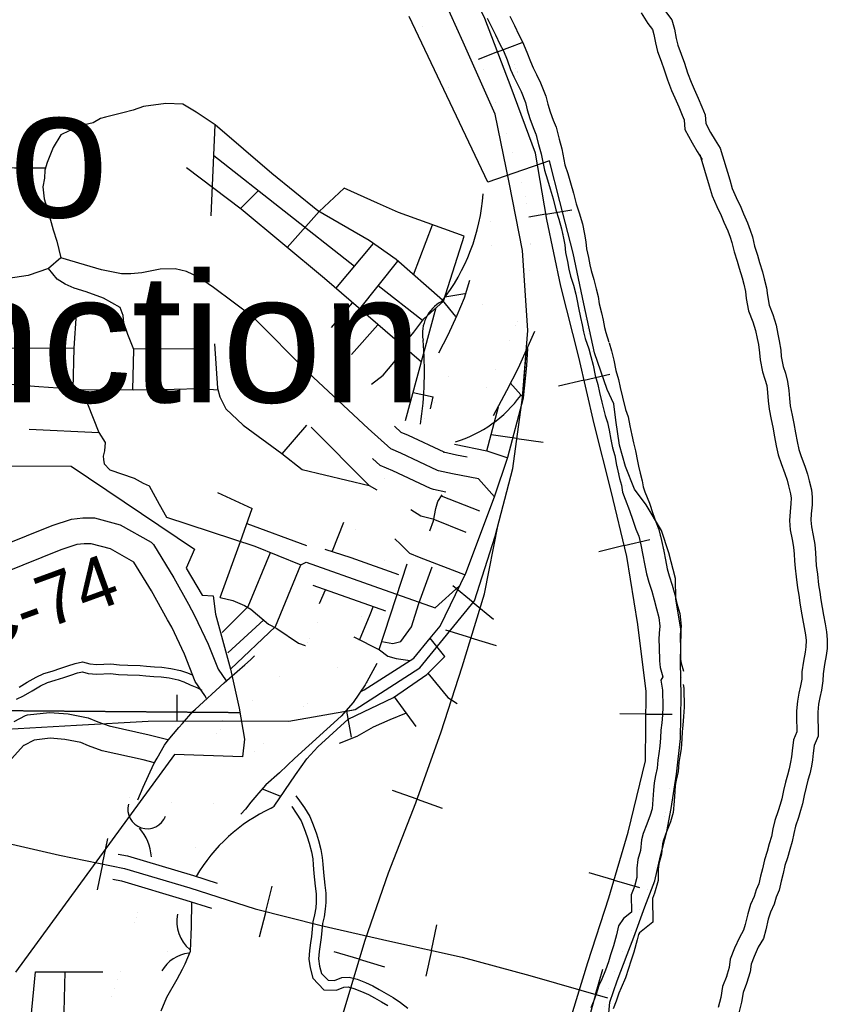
# Model space of a CAD drawing. Header units: feet. Extents: x -155 to 2562643, y -56 to 364810.
# Tile 58 of 121: x 2524324 to 2530591, y 240319 to 247955. Entities that reach past the tile are written whole.
import ezdxf
from ezdxf.enums import TextEntityAlignment as Align

# ---------------------------------------------------------------- set-up
doc = ezdxf.new("R2010")
doc.units = ezdxf.units.FT
doc.header["$MEASUREMENT"] = 0
doc.linetypes.add('HIDDEN2', pattern=[0.1875, 0.125, -0.0625])
doc.linetypes.add('water', pattern=[0])
for name, color, linetype in [('COUNTY-RD', 7, 'Continuous'), ('CR-TEXT', 7, 'Continuous'), ('INCORPORATED', 3, 'Continuous'), ('MTEXT', 2, 'Continuous'), ('RAILROAD', 6, 'Continuous'), ('RAMPS', 7, 'Continuous'), ('SECTION', 8, 'HIDDEN2'), ('STATE-RT', 2, 'Continuous'), ('STREET-RURAL', 14, 'Continuous'), ('STREET-URBAN', 15, 'Continuous'), ('TWP-RD', 6, 'Continuous'), ('WATERWAY', 14, 'water')]:
    doc.layers.add(name, color=color, linetype=linetype)
doc.styles.add('ARIAL', font='arial.ttf')

msp = doc.modelspace()

# ---------------------------------------------------------------- linework, layer by layer
at = {"layer": 'COUNTY-RD'}
for points in [[(2523789.93, 243717.88), (2524574.76, 244031.4), (2524724.71, 244081.39), (2524814.69, 244091.04), (2524905.03, 244090.87), (2525103.21, 244038.69), (2525342.83, 243903.38), (2525361.24, 243885.57), (2525519.28, 243626.25), (2525633.36, 243421.1), (2525681.06, 243335.33), (2525787.49, 243113.44), (2525863.71, 242918.55), (2525927.16, 242827.47)], [(2525774.46, 242689.81), (2525761.54, 242715.32), (2525686.07, 242823.66), (2525603.95, 243033.65), (2525503.34, 243243.39), (2525470.87, 243301.78), (2525346.42, 243525.57), (2525210.67, 243748.33), (2525027.33, 243851.85), (2524878.96, 243890.92), (2524825.2, 243891.02), (2524767.49, 243884.83), (2524643.55, 243843.51), (2523902.6, 243547.52), (2523898.42, 243541.19), (2523885, 243508), (2523863.02, 243435.9), (2523810.62, 243301.24), (2523701.68, 243097.37), (2523585.73, 242933.25), (2523433.84, 242773.11), (2523292.55, 242645.67), (2523170.98, 242554.54)]]:
    msp.add_lwpolyline(points, dxfattribs=at)
at = {"layer": 'INCORPORATED'}
for points in [[(2528884.41, 240132.83), (2528902.4, 240335.41), (2528958.8, 240502.32), (2529036.85, 240705.52), (2529089.56, 240840.32), (2529175.31, 241075.66), (2529253.38, 241276.85), (2529297.5, 241469.69), (2529345.67, 241658.55), (2529377.91, 241837.24), (2529419.29, 242104.19), (2529450.55, 242381.06), (2529457.24, 242711.78), (2529450.6, 242974.24), (2529450.6, 242974.24), (2529456.18, 243216.78), (2529415.68, 243460.86), (2529412.07, 243621.14), (2529360.01, 243821.01), (2529304.2, 243994.79), (2529184.08, 244191.96), (2529094.76, 244313.3), (2529024.9, 244490.94), (2528977.18, 244656.79), (2528949.22, 244848.89), (2528933.92, 244976.99), (2528882.76, 245086.68), (2528783.78, 245372.25), (2528701.87, 245752.17), (2528617.85, 246144.1), (2528515.7, 246545.86), (2528434.46, 246859.67), (2527957.55, 246694.49), (2527957.55, 246694.49), (2527345.95, 247978.84)], [(2523710.48, 244498.03), (2524723.57, 244493.51), (2524723.57, 244493.51), (2525680.41, 243848.8), (2525616.59, 243701.52), (2525739.94, 243490.96), (2525826.07, 243488.27), (2525844.29, 243344.25), (2525958.96, 242918.96), (2526026.79, 242615.24), (2526067.33, 242375.64), (2526051.44, 242237.11), (2525526.24, 242257.26), (2524291.18, 240568.72)]]:
    msp.add_lwpolyline(points, dxfattribs=at)
at = {"layer": 'RAILROAD'}
for p, q in [((2528031.97, 247705.79), (2528223.26, 247779.49)), ((2528031.97, 247705.79), (2527881.15, 247647.69)), ((2528407.44, 246446.06), (2528275.58, 246423.52)), ((2528407.44, 246446.06), (2528609.51, 246480.61)), ((2528703.36, 245159.9), (2528903.05, 245206.28)), ((2528703.36, 245159.9), (2528505.72, 245114)), ((2528182.24, 244707.36), (2527981.26, 244735.2)), ((2528182.24, 244707.36), (2528385.3, 244679.24)), ((2529013.98, 243877), (2529213.29, 243924.99)), ((2529013.98, 243877), (2528816.72, 243829.5)), ((2527842.21, 243435.81), (2527684.82, 243563.86)), ((2527842.21, 243435.81), (2528001.23, 243306.43)), ((2527825.41, 243161.08), (2527631.45, 243220.63)), ((2527825.41, 243161.08), (2528021.38, 243100.91)), ((2525546.77, 242516), (2525545.37, 242718.9)), ((2526859.96, 242592.72), (2526895.23, 242390.77)), ((2529183.07, 242570.3), (2528980.18, 242571.82)), ((2529183.07, 242570.3), (2529388.06, 242568.78)), ((2527407.8, 241909.1), (2527216.64, 241977.13)), ((2527407.8, 241909.1), (2527600.93, 241840.36)), ((2524966.7, 241407.22), (2525007, 241606.07)), ((2524966.7, 241407.22), (2524925.99, 241206.3)), ((2528936.42, 241282.13), (2528741.59, 241338.81)), ((2526233.52, 241039.31), (2526283.52, 241235.95)), ((2528936.42, 241282.13), (2529133.25, 241224.86)), ((2526233.52, 241039.31), (2526183.01, 240840.63)), ((2527518.45, 240737.61), (2527561.55, 240935.88)), ((2526959.25, 240668.15), (2526764.81, 240726.13)), ((2527518.45, 240737.61), (2527474.91, 240537.29)), ((2526959.25, 240668.15), (2527155.7, 240609.57)), ((2528793.11, 240396.06), (2528849.29, 240591.03)), ((2528793.11, 240396.06), (2528736.34, 240199.08))]:
    msp.add_line(p, q, dxfattribs=at)
for points in [[(2529180.37, 242207.94), (2529184.37, 242744.79), (2529120.36, 243263.62), (2529034.34, 243792.46), (2528912.31, 244299.26), (2528782.28, 244820.09), (2528662.25, 245336.91), (2528524.22, 245889.78), (2528414.19, 246406.6), (2528326.17, 246921.42), (2528138.13, 247430.23), (2527932.08, 247965.07), (2527674.02, 248507.94), (2527365.94, 249026.76), (2527063.87, 249545.58), (2526729.79, 250080.43), (2526487.73, 250603.26), (2526255.68, 251108.06), (2526095.64, 251640.91), (2525961.61, 252203.8), (2525905.6, 252740.65), (2525859.59, 253317.57), (2525849.58, 253836.39)], [(2524221.2, 242452.33), (2524765.33, 242484.38), (2525319.46, 242514.43), (2525897.6, 242518.43), (2526411.72, 242514.43), (2526927.84, 242604.57), (2527429.96, 242929.09), (2527852.06, 243447.91), (2528012.1, 243948.7), (2528150.13, 244475.54), (2528226.15, 245024.41), (2528268.16, 245545.24), (2528226.15, 246164.22), (2528122.12, 246693.06), (2528014.1, 247221.9), (2527766.04, 247780.78), (2527469.97, 248433.82)], [(2528578.23, 240136.66), (2528732.27, 240643.46), (2528896.3, 241144.25), (2529044.34, 241653.06), (2529180.37, 242207.94), (2529184.37, 242744.79), (2529120.36, 243263.62), (2529034.34, 243792.46), (2528912.31, 244299.26), (2528782.28, 244820.09), (2528662.25, 245336.91), (2528524.22, 245889.78), (2528414.19, 246406.6), (2528326.17, 246921.42), (2528138.13, 247430.23), (2527932.08, 247965.07)], [(2526860.46, 242592.8), (2526927.84, 242604.57), (2527429.96, 242929.09), (2527852.06, 243447.91), (2528012.1, 243948.7), (2528150.13, 244475.54), (2528226.15, 245024.41), (2528255.7, 245390.8)], [(2524549.28, 233464.07), (2524625.29, 234014.94), (2524671.31, 234519.74), (2524843.35, 235054.59), (2525015.39, 235597.45), (2525173.42, 236114.27), (2525303.45, 236617.07), (2525453.49, 237147.91), (2525515.51, 237650.71), (2525495.5, 238187.56), (2525617.53, 238698.37), (2525935.6, 239199.17), (2526329.7, 239715.99), (2526831.82, 240240.82), (2527003.86, 240817.74), (2527185.9, 241338.56), (2527397.95, 241881.42), (2527594, 242432.3), (2527756.03, 242935.09), (2527930.08, 243501.99), (2528035.94, 244039.7)], [(2524757.86, 234788.81), (2524843.35, 235054.59), (2525015.39, 235597.45), (2525173.42, 236114.27), (2525303.45, 236617.07), (2525453.49, 237147.91), (2525515.51, 237650.71), (2525495.5, 238187.56), (2525617.53, 238698.37), (2525935.6, 239199.17), (2526329.7, 239715.99), (2526831.82, 240240.82), (2527003.86, 240817.74), (2527185.9, 241338.56), (2527397.95, 241881.42), (2527594, 242432.3), (2527756.03, 242935.09), (2527930.08, 243501.99), (2528035.94, 244039.7)], [(2516369.53, 242017.28), (2516847.82, 241954.94), (2517388.87, 242043.07), (2517913.94, 242293.41), (2518419.04, 242639.89), (2518934.13, 243008.4), (2519467.19, 243160.61), (2520128.02, 243090.52), (2520671.06, 242920.28), (2521180.16, 242653.91), (2521799.06, 242345.48), (2522356.08, 242201.29), (2522862.04, 242188.83), (2523183.99, 242187.91), (2523685.07, 242306.1), (2524221.2, 242452.33), (2524765.33, 242484.38), (2525319.46, 242514.43), (2525596.17, 242516.34)], [(2520772.88, 242461.65), (2521279.98, 242283.4), (2521821.02, 242155.22), (2522340.11, 242065.1), (2522850.74, 241907.86), (2522850.74, 241907.86), (2523077.62, 241869.4), (2523591.05, 241771.25), (2524091.17, 241598.98), (2524633.3, 241474.78), (2525137.42, 241372.62), (2525643.54, 241222.38), (2526151.66, 241060.12), (2526663.78, 240929.91), (2527195.9, 240807.72), (2527758.04, 240685.53), (2528282.16, 240543.3), (2528884.65, 240369.68)], [(2520772.88, 242461.65), (2521279.98, 242283.4), (2521821.02, 242155.22), (2522340.11, 242065.1), (2522850.74, 241907.86), (2523077.62, 241869.4), (2523591.05, 241771.25), (2524091.17, 241598.98), (2524633.3, 241474.78), (2525137.42, 241372.62), (2525643.54, 241222.38), (2526151.66, 241060.12), (2526663.78, 240929.91), (2527195.9, 240807.72), (2527758.04, 240685.53), (2528282.16, 240543.3), (2528884.65, 240369.68)], [(2524832.7, 230945.83), (2524845.35, 231272.59), (2524857.35, 231773.39), (2524929.37, 232274.18), (2525027.39, 232799.01), (2525157.42, 233311.83), (2525389.48, 233870.71), (2525595.52, 234395.55), (2525827.58, 234916.37), (2526051.63, 235447.22), (2526299.69, 235968.04), (2526569.75, 236486.86), (2526843.82, 236989.66), (2527137.89, 237504.48), (2527451.96, 238015.29), (2527730.03, 238534.11), (2528008.09, 239058.95), (2528328.17, 239631.85), (2528578.23, 240136.66), (2528732.27, 240643.46), (2528896.3, 241144.25), (2529044.34, 241653.06), (2529180.37, 242207.94)], [(2525087.48, 241484.78), (2525161.63, 241469.75), (2525672.98, 241317.95), (2525855.21, 241259.76)], [(2525047.49, 241288.81), (2525113.21, 241275.49), (2525614.1, 241126.81), (2525811.4, 241063.8)]]:
    msp.add_lwpolyline(points, dxfattribs=at)
at = {"layer": 'RAILROAD', "const_width": 0.08}
for points in [[(2527469.97, 248433.82), (2527766.04, 247780.78), (2528014.1, 247221.9), (2528122.12, 246693.06), (2528226.15, 246164.22), (2528268.16, 245545.24), (2528226.15, 245024.41), (2528150.13, 244475.54), (2528012.1, 243948.7), (2527852.06, 243447.91), (2527429.96, 242929.09), (2526927.84, 242604.57), (2526411.72, 242514.43), (2525897.6, 242518.43), (2525319.46, 242514.43), (2524765.33, 242484.38), (2524221.2, 242452.33), (2523685.07, 242306.1), (2523183.99, 242187.91), (2522858.97, 242137.83)], [(2527932.08, 247965.07), (2528138.13, 247430.23), (2528326.17, 246921.42), (2528414.19, 246406.6), (2528524.22, 245889.78), (2528662.25, 245336.91), (2528782.28, 244820.09), (2528912.31, 244299.26), (2529034.34, 243792.46), (2529120.36, 243263.62), (2529184.37, 242744.79), (2529180.37, 242207.94), (2529044.34, 241653.06), (2528896.3, 241144.25), (2528732.27, 240643.46), (2528578.23, 240136.66)], [(2528035.94, 244039.7), (2527930.08, 243501.99), (2527756.03, 242935.09), (2527594, 242432.3), (2527397.95, 241881.42), (2527185.9, 241338.56), (2527003.86, 240817.74), (2526831.82, 240240.82), (2526329.7, 239715.99), (2525935.6, 239199.17), (2525617.53, 238698.37), (2525495.5, 238187.56), (2525515.51, 237650.71), (2525453.49, 237147.91), (2525303.45, 236617.07), (2525173.42, 236114.27), (2525015.39, 235597.45), (2524843.35, 235054.59), (2524671.31, 234519.74), (2524625.29, 234014.94), (2524549.28, 233464.07)], [(2528884.65, 240369.68), (2528282.16, 240543.3), (2527758.04, 240685.53), (2527195.9, 240807.72), (2526663.78, 240929.91), (2526151.66, 241060.12), (2525643.54, 241222.38), (2525137.42, 241372.62), (2524633.3, 241474.78), (2524091.17, 241598.98), (2523591.05, 241771.25), (2523077.62, 241869.4), (2522864.88, 241905.46)]]:
    msp.add_lwpolyline(points, dxfattribs=at)
at = {"layer": 'RAMPS', "const_width": 0.01}
msp.add_lwpolyline([(2525168.13, 241871.73), (2525224.66, 242227.1)], dxfattribs=at)
at = {"layer": 'RAMPS'}
for centre, radius, start, end in [((2526395.61, 246711.5), 1528.25, 321.985014, 356.029156), ((2527732.73, 245520.08), 283.41, 118.009097, 190.346831), ((2524637.75, 245227.56), 2826.53, 351.676056, 4.903872), ((2527426.58, 245610.39), 969.32, 286.784272, 324.083083), ((2525313.44, 241831.31), 150.83, 164.454542, 339.647056), ((2524974.36, 241439.01), 372.28, 3.828083, 41.558469), ((2525828.37, 240962.26), 286.06, 168.844633, 230.036303), ((2525662.35, 240446.05), 269.93, 95.482792, 150.871294)]:
    msp.add_arc(centre, radius, start, end, dxfattribs=at)
at = {"layer": 'SECTION'}
msp.add_lwpolyline([(2526032.72, 242580.18), (2523070.25, 242604.22)], dxfattribs=at)
at = {"layer": 'STATE-RT', "color": 3, "linetype": 'Continuous', "const_width": 0.02}
for points in [[(2527694.36, 248099.01), (2527794.89, 247863.61), (2527888.9, 247652.09), (2527889.33, 247650.09), (2527892.32, 247643.74), (2527974.93, 247422.98), (2527975.01, 247422.58), (2527975.36, 247421.81), (2528058.09, 247195.04), (2528058.31, 247193.85), (2528059.23, 247191.79), (2528140.19, 246952.97), (2528140.51, 246951.09), (2528141.66, 246948.41), (2528172.61, 246846.51), (2528208.2, 246729.33), (2528208.68, 246726.16), (2528209.99, 246722.92)], [(2527378.25, 244718.73), (2527383.24, 244725.88), (2527480.35, 244879.97), (2527582.26, 245061.75), (2527702.87, 245286.48), (2527785.19, 245447.48), (2527855.68, 245603.8), (2527915.36, 245747.11), (2527947.39, 245849.99), (2527973.54, 245962.3), (2527986.93, 246092.26), (2527987.69, 246237.25), (2527977.6, 246373.3), (2527958.88, 246494.2), (2527920.21, 246645.29), (2527885.57, 246759.33), (2527855.28, 246859.08), (2527775.73, 247093.73), (2527693.85, 247318.18), (2527612.92, 247534.46), (2527520.32, 247742.76), (2527520.23, 247743.21), (2527519.44, 247744.78), (2527419.4, 247979.08)], [(2528209.99, 246722.92), (2528251.31, 246561.45), (2528252.48, 246552.22), (2528254.23, 246547.23), (2528274.96, 246413.4), (2528275.73, 246403.42), (2528276.31, 246401.53), (2528287.29, 246253.48), (2528287.71, 246242.39), (2528287.7, 246241.61), (2528286.88, 246084.11), (2528286.88, 246084.08), (2528286.88, 246083.96), (2528286.87, 246083.3), (2528286.84, 246083.17), (2528286.09, 246068.71), (2528270.99, 245922.15), (2528269.48, 245917.48), (2528267.87, 245903.51), (2528238.34, 245776.69), (2528236.28, 245771.47), (2528235.46, 245766.11), (2528199.68, 245651.19), (2528195.77, 245642.26), (2528194.94, 245638.11), (2528131.83, 245486.58), (2528130.29, 245483.46), (2528130.1, 245482.6), (2528057.17, 245320.86), (2528054.17, 245315), (2528053.98, 245314.23), (2527969.11, 245148.25), (2527967.79, 245145.81), (2527967.73, 245145.6), (2527846, 244918.77), (2527844.69, 244916.42), (2527844.67, 244916.35), (2527740.16, 244729.93), (2527739.22, 244728.28), (2527736.22, 244723.31), (2527652.14, 244589.91)], [(2526933.21, 244009.94), (2526938.38, 244020.27), (2526938.62, 244021.27), (2527025.53, 244185.3), (2527028.17, 244190.08), (2527029.24, 244191.89), (2527122.33, 244348.02), (2527122.52, 244348.2), (2527127.28, 244355.78), (2527145.14, 244381.94), (2527145.16, 244381.96), (2527145.16, 244381.96), (2527199.15, 244461.01)], [(2527473.85, 244331.34), (2527392.98, 244212.92), (2527392.9, 244212.8), (2527377.6, 244190.38), (2527288.87, 244041.56), (2527206.66, 243886.4), (2527131.11, 243709.43), (2527127.94, 243701.78)], [(2526847.3, 243808.19), (2526854.07, 243824.54), (2526854.64, 243825.69), (2526854.71, 243826.05), (2526933.21, 244009.94)], [(2525855.07, 242420.76), (2526081.72, 242628.04), (2526116.23, 242660.64), (2526119.44, 242663.03), (2526121.09, 242665.03), (2526244.74, 242772.01), (2526244.75, 242772.02), (2526282.1, 242804.34), (2526426.87, 242941.26), (2526476, 242995.68), (2526538.27, 243090.53), (2526610.45, 243222.86), (2526670.57, 243351.25), (2526719.18, 243491.17), (2526720.89, 243494.9), (2526721.23, 243496.72), (2526727.7, 243513.22)], [(2527010.88, 243413.61), (2527001.58, 243389.9), (2526951.39, 243245.45), (2526946.24, 243234.18), (2526945.54, 243231.06), (2526880.19, 243091.51), (2526876.15, 243083.76), (2526876.03, 243083.3), (2526798.69, 242941.51), (2526796.91, 242938.33), (2526792.4, 242931.02), (2526720.43, 242821.39), (2526717.85, 242818.95), (2526706.37, 242803.18), (2526645.58, 242735.85), (2526641.19, 242732.3), (2526637.32, 242727.4), (2526287.72, 242409.96)], [(2525335.45, 241414.93), (2525346.7, 241459.68), (2525349.33, 241466.15), (2525350.22, 241471.56), (2525433.53, 241715.66), (2525436.33, 241721.83), (2525436.86, 241724.5), (2525509.5, 241900.26), (2525511.75, 241904.83), (2525512, 241905.97), (2525585.01, 242063.71), (2525591.19, 242075.63), (2525591.19, 242075.64), (2525591.23, 242075.71), (2525591.23, 242075.71), (2525591.24, 242075.72), (2525651.16, 242179.63), (2525651.2, 242179.7), (2525651.21, 242179.71), (2525659.01, 242193.23), (2525659.03, 242193.27), (2525674.45, 242215.18), (2525746.9, 242300.77), (2525747.79, 242301.51), (2525749, 242303.2), (2525769.8, 242326.73), (2525769.82, 242326.75), (2525769.82, 242326.75), (2525839.19, 242405.2), (2525846.32, 242411.03), (2525852.17, 242418.19), (2525855.07, 242420.76)], [(2526288.87, 242411.05), (2526287.72, 242409.96), (2526172.72, 242301.33), (2526170.39, 242299.59), (2526169.1, 242298.02), (2526057.79, 242199.56), (2525994.58, 242128.07), (2525994.56, 242128.05), (2525974.78, 242105.67), (2525912.13, 242031.66), (2525911.05, 242029.78), (2525911.04, 242029.77), (2525911.01, 242029.71), (2525911, 242029.7), (2525911, 242029.7), (2525854.41, 241931.57), (2525785.55, 241782.8), (2525715.9, 241614.27), (2525636.15, 241380.6), (2525624.58, 241334.57)], [(2524935.9, 240097.84), (2525034.71, 240368.29), (2525034.72, 240368.3), (2525125.68, 240620.84), (2525183.82, 240828.28), (2525229.96, 241001.12), (2525239.43, 241036.58), (2525284.81, 241213.56)], [(2525574.37, 241135.07), (2525529.72, 240960.94), (2525529.46, 240960.29), (2525529.35, 240959.51), (2525519.8, 240923.74), (2525473.42, 240750.02), (2525473.06, 240749.14)], [(2525473.06, 240749.14), (2525472.93, 240748.23), (2525413.07, 240534.65), (2525410.51, 240528.56), (2525409.76, 240524.3), (2525316.72, 240265.99)]]:
    msp.add_lwpolyline(points, dxfattribs=at)
at = {"layer": 'STATE-RT', "color": 3, "linetype": 'Continuous'}
for points in [[(2527577.52, 245370.79), (2527649.96, 245512.49), (2527718.04, 245663.48), (2527774.21, 245798.35), (2527816.96, 245935.63)], [(2528319.19, 245537.16), (2528190.89, 245252.5), (2528101.12, 245076.94), (2527997.32, 244883.56)], [(2525686.35, 242605.24), (2525911.51, 242811.16), (2525950.87, 242848.34), (2526071.81, 242952.97), (2526114.33, 242989.77), (2526147.12, 243020.78)], [(2527094.6, 242961.93), (2527017.51, 242820.6), (2527012.46, 242811.58), (2527003.32, 242796.76), (2526912.54, 242658.47), (2526818.08, 242553.85), (2526455.78, 242224.88)], [(2525240.82, 241904.7), (2525281.65, 242003.48), (2525365.38, 242184.36), (2525390.78, 242228.81), (2525391.14, 242229.18), (2525448.04, 242327.85), (2525476.43, 242368.19), (2525558.96, 242465.69), (2525587.59, 242498.07), (2525587.62, 242498.1), (2525668.02, 242589.04), (2525689.26, 242607.86)], [(2526460.85, 242229.6), (2526459.55, 242228.37), (2526339.65, 242115.11), (2526234.92, 242022.47), (2526176.78, 241956.72), (2526176.78, 241956.72), (2526163.87, 241942.11), (2526117.46, 241887.29), (2526076.73, 241833.36), (2526040.39, 241792.97)]]:
    msp.add_lwpolyline(points, dxfattribs=at)
at = {"layer": 'STREET-RURAL'}
msp.add_lwpolyline([(2526206.51, 241990.26), (2526343.25, 241936.32)], dxfattribs=at)
msp.add_arc((2526824.48, 240650.87), 1309.57, 114.828361, 149.7602, dxfattribs=at)
at = {"layer": 'STREET-URBAN'}
for points in [[(2524546.36, 246024.68), (2524389.58, 245972.51), (2524162.34, 245936.55), (2524062.74, 245917.94), (2523987.9, 245869.89), (2523887.22, 245815.16), (2523689.78, 245788), (2523579.17, 245809.19), (2523504.61, 245829.31), (2523402.63, 245904.85), (2523286.91, 245970.01), (2523141.61, 246096.55), (2523049.74, 246326.7), (2522969.71, 246563.19), (2522910.89, 246752.1), (2522901.41, 247285.1), (2522911.92, 247423.69), (2522927.58, 247516.31), (2523006.47, 247562.45), (2523101.1, 247619.03), (2523174.87, 247709.15), (2523201.07, 247860.17), (2523192.07, 247888.67)], [(2525841.06, 247138.72), (2525694.42, 247239.17), (2525590.8, 247300.63), (2525456.6, 247305.17), (2525285.05, 247282.69), (2525203.71, 247254.52), (2525124.22, 247232.42), (2525052.62, 247214.52), (2524988.97, 247198.84), (2524951.23, 247187.84), (2524893.99, 247156.29), (2524826.34, 247140.51), (2524761.15, 247106.74), (2524707.46, 247093.32), (2524644.22, 247061.62), (2524582.65, 246963.8), (2524537.54, 246848.36), (2524519.06, 246787.75), (2524516.58, 246727.54), (2524502.3, 246659.01), (2524512.63, 246567.07), (2524547.42, 246457.71), (2524584.76, 246326.37), (2524610.99, 246238.85), (2524642.34, 246107.35)], [(2525808.78, 246433.12), (2525841.06, 247138.72)], [(2527707.95, 245653.57), (2527604.54, 245781.15), (2527244.33, 246096.57), (2527034.48, 246243.49), (2526636.4, 246473.74), (2526280.84, 246763.22), (2525841.06, 247138.72)], [(2523312.28, 245955.73), (2523411.64, 245976.38), (2523662.5, 246062.65), (2523869.33, 246148.2), (2523968.61, 246199.92), (2524006, 246240.62), (2523888.51, 246455.17), (2523793.74, 246626), (2523733.8, 246745.28), (2523730.25, 246843.43), (2523768.89, 246932.25), (2523828.36, 246969.3), (2523902.18, 246984.53), (2524053.73, 246894.8), (2524136.54, 246848.05), (2524207.09, 246817.13), (2524283.33, 246806.35), (2524524.74, 246806.39)], [(2526921.54, 246041.61), (2525830.08, 246898.65)], [(2527440.59, 245298.55), (2526688.64, 245947.91), (2526042.05, 246486.85), (2525618.94, 246806.86)], [(2526036.59, 246490.98), (2526174.83, 246627.94)], [(2527772.04, 246277.37), (2527263.01, 246459.79), (2527099.84, 246531.38), (2526841.93, 246647.59), (2526648.52, 246466.73)], [(2526399.14, 246189.21), (2526648.52, 246466.73)], [(2527380.38, 245977.44), (2527527.78, 246364.9)], [(2527611.35, 245772.56), (2527772.04, 246277.37)], [(2526777.84, 245870.88), (2527070.33, 246218.39)], [(2527565.25, 244459.88), (2527280.34, 244594.01), (2527203.47, 244626.1), (2527027.32, 244785.92), (2526564.12, 245216.95), (2526132.86, 245650.81), (2525828.88, 245879.49), (2525710.8, 245958.62), (2525617.64, 246002.31), (2525531.08, 246022.12), (2525413.03, 246021.07), (2525271.68, 245991.35), (2525185.79, 245985.11), (2525113.73, 245985.25), (2524958.87, 246015.32), (2524825.81, 246053.97), (2524642.34, 246107.35), (2524546.36, 246024.68)], [(2526962.17, 245711.7), (2527259.24, 246083.52)], [(2525201.3, 245085.62), (2525208.36, 245396.36), (2525162.47, 245513.86), (2525131, 245605.55), (2525126.11, 245661.59), (2525103.12, 245723.35), (2524973.87, 245795.4), (2524838.96, 245845.32), (2524746.43, 245873.87), (2524677.88, 245904.82), (2524615.24, 245941.89), (2524546.36, 246024.68)], [(2527449.93, 245622.32), (2527104.73, 245890.14)], [(2527621.97, 245805.92), (2527779.17, 245830.8)], [(2526744.51, 245568.07), (2526907.19, 245759.17)], [(2527053.42, 245128.06), (2527144.39, 245197.61), (2527226.9, 245297.08), (2527296.91, 245428.41), (2527381.35, 245531.91), (2527459.79, 245635.32), (2527611.35, 245772.56)], [(2524739.29, 245091.6), (2524745.76, 245408.86), (2524763.98, 245675.47)], [(2527317.86, 244847.66), (2527555.97, 245722.41)], [(2526899.81, 245358.1), (2527103.22, 245589.89)], [(2525834.22, 245440.63), (2525859.67, 245096.31), (2525876.72, 245030.44), (2525922.23, 244936.98), (2526058.34, 244810.92), (2526358.07, 244591.33), (2526516.16, 244467.63), (2527036.57, 244343.83), (2527095.3, 244310.29)], [(2524237.62, 245410.56), (2524745.76, 245408.86)], [(2525206.06, 245402.26), (2525690.67, 245404.22)], [(2525719.74, 245093.84), (2525690.67, 245404.22)], [(2528234.16, 245021.66), (2528259.18, 245274.57), (2528265.85, 245405.25)], [(2524245.7, 245128.03), (2524472.2, 245111.77), (2524622.52, 245100.19), (2524800.88, 245087.07), (2525203.26, 245085.61), (2525523.49, 245088.82), (2525717.58, 245093.99), (2525862.95, 245083.63)], [(2528234.16, 245021.66), (2528131.06, 245140.24)], [(2524804.88, 245087.06), (2524938.74, 244753.87), (2524986.77, 244674.93), (2524982.34, 244612.67), (2524971.41, 244570.29)], [(2527376.48, 245063), (2527533.13, 245031.35)], [(2527509.67, 243158.71), (2527586.44, 243252.81), (2527786.21, 243662.93), (2528007.36, 244256.02), (2528111.71, 244561.42), (2528234.16, 245021.66)], [(2527512.67, 244937.46), (2527533.13, 245031.35)], [(2527949.15, 244611.24), (2528039.23, 244952.22)], [(2524397.48, 244779.55), (2524938.74, 244753.87)], [(2526361.16, 244588.92), (2526552.1, 244809.68)], [(2526584.36, 244794.15), (2527036.57, 244343.83)], [(2527618.89, 244600.42), (2527341.21, 244731.15), (2527285.11, 244754.56), (2527231.88, 244802.86)], [(2527795.05, 244563.09), (2527713.92, 244578.78), (2527612.3, 244602.38), (2527618.89, 244600.42)], [(2527696.85, 244664.49), (2527949.15, 244611.24), (2528110.65, 244558.32)], [(2524971.41, 244570.29), (2524974.07, 244544.3), (2524978.93, 244510.35), (2525024.14, 244463.41), (2525211.87, 244400.11), (2525282.88, 244361.86), (2525327.44, 244340.96), (2525407.14, 244196.68), (2525463.72, 244095.91), (2526147.86, 243871.07), (2526505.71, 243727.99), (2526547.26, 243747.11), (2527072.09, 243561.77)], [(2527511.75, 244319.28), (2527219.47, 244456.87), (2527121.83, 244497.64), (2527060.57, 244553.22)], [(2528007.36, 244256.02), (2527883.81, 244393.14), (2527682.7, 244432.04), (2527573.99, 244457.29), (2527565.25, 244459.88)], [(2525857.83, 244287.92), (2526127.86, 244163.89)], [(2527629.93, 244290.31), (2527535.68, 244312.2), (2527511.75, 244319.28)], [(2527507.13, 243991.02), (2527533.97, 244067.58), (2527552.49, 244164.04), (2527569.66, 244218.41), (2527600.86, 244270.99)], [(2527595.63, 244262.18), (2527892.9, 244147.31)], [(2526036.43, 243907.69), (2526127.86, 244163.89)], [(2527359.8, 244155.62), (2527436.64, 244107.83), (2527529.07, 244085.28), (2527784.94, 243981.22)], [(2526751.47, 243836.89), (2526839.8, 244058.76)], [(2526086.52, 244048.06), (2526548.99, 243877.23)], [(2525878.36, 243474.73), (2526036.43, 243907.69)], [(2527233.52, 243929.94), (2527279.95, 243888.81), (2527349.13, 243817.78), (2527423.68, 243786.93), (2527780.13, 243650.44)], [(2526691.95, 243850.15), (2526893.62, 243783.87), (2527263.48, 243653.26)], [(2525894.56, 243202.48), (2526097.55, 243404.01), (2526270.86, 243821.89)], [(2525958.96, 242918.96), (2526308.03, 243248.99), (2526505.71, 243727.99)], [(2527114.46, 243069.57), (2527330.99, 243735.81)], [(2527134.99, 243132.73), (2527218.47, 243116.91), (2527280.26, 243131.9), (2527364.55, 243245.42), (2527419.76, 243428.62), (2527523.43, 243712.76)], [(2526598.5, 243569.94), (2527163.58, 243370.38)], [(2526649.44, 243426.63), (2526696.38, 243533.51)], [(2527072.09, 243561.77), (2527546.84, 243394.12), (2527737.88, 243563.72)], [(2525878.36, 243474.73), (2525978.78, 243450.25), (2526069.42, 243411.58), (2526117.86, 243384.29), (2526255.71, 243268.22), (2526318.28, 243233.12), (2526486.1, 243119.52), (2526537.86, 243101.52)], [(2526960.95, 243142.19), (2527042.91, 243342.6), (2527065.69, 243402.3)], [(2525939.01, 243044.88), (2526218.24, 243299.77)], [(2526274.59, 241839.4), (2526298.86, 241855.58), (2526464.4, 242097.85), (2526553.24, 242223.04), (2526638.04, 242315.92), (2526872.22, 242530.68), (2527224.22, 242698.17), (2527481.87, 242877.24), (2527622.42, 243017.2), (2527509.67, 243158.71)], [(2526917.48, 243167.89), (2527115.15, 243069.22), (2527179.94, 243020.13), (2527246.26, 243001.13), (2527354.93, 242985.43)], [(2526976.85, 242748.87), (2526996.55, 242758.42), (2527382.62, 243002.97), (2527509.67, 243158.71)], [(2527491.77, 242887.1), (2527645.09, 242698.77), (2527717.85, 242651.82)], [(2527400.44, 242474.55), (2527232.48, 242703.91)], [(2526806.17, 242345.07), (2526941.39, 242399.27), (2527068.34, 242471.38), (2527197.53, 242527.49), (2527324.13, 242578.75)], [(2525649.35, 240732.14), (2525657.92, 240922.26), (2525659.73, 241112.24)], [(2525421.91, 240268.47), (2525466.74, 240373.94), (2525546.63, 240514.22), (2525586.63, 240591.21), (2525607.9, 240633.28), (2525649.35, 240732.14)], [(2524389.26, 239710.81), (2524404.48, 240141.98), (2524447.74, 240571.61)], [(2524447.74, 240571.61), (2524968.38, 240571.61)], [(2524622.14, 239230.5), (2524598.81, 239243.21), (2524589.67, 239315.21), (2524628.23, 239662.59), (2524647.78, 239819.24), (2524661.7, 239951.75), (2524676.07, 240571.61)]]:
    msp.add_lwpolyline(points, dxfattribs=at)
at = {"layer": 'TWP-RD'}
for points in [[(2524280.42, 242512.42), (2524368.39, 242557.79), (2524385.57, 242563.05), (2524556.15, 242583.25), (2524699.67, 242571.28), (2524856.11, 242541.92), (2524930.57, 242510.31), (2525018.98, 242477.87), (2525327.53, 242409.03), (2525474.16, 242373.02)], [(2525370.46, 242192.55), (2525281.91, 242214.29), (2524962.51, 242285.55), (2524856.99, 242324.27), (2524797.92, 242349.35), (2524672.84, 242372.82), (2524559.64, 242382.27), (2524435.99, 242367.62), (2524357.04, 242326.9), (2524353.57, 242325.11), (2524239.98, 242199.98)]]:
    msp.add_lwpolyline(points, dxfattribs=at)
at = {"layer": 'WATERWAY', "const_width": 0.04}
msp.add_lwpolyline([(2528830.44, 240133.06), (2528899.55, 240472.12), (2529246.95, 241333.23), (2529482.52, 242636.28), (2529382.82, 243698.29), (2529249.42, 244048.27), (2528986.91, 244393.27), (2528914.43, 244725.63), (2528735.22, 245547.14), (2528550.38, 246259.45), (2528499.06, 246659.23), (2528288.6, 247197.45), (2528187.7, 247548.7), (2527924.95, 248126.93), (2527260.66, 249393.27), (2526477.34, 250822.51), (2526162.36, 251791.89), (2526047.66, 252261.24), (2526047.66, 252261.24), (2526049.67, 252495.34), (2525935.66, 253648.56), (2525971.62, 254207.98)], dxfattribs=at)
at = {"layer": 'WATERWAY'}
for points in [[(2527951.55, 247967.47), (2527980.33, 247909.77), (2528015.3, 247838.14), (2528050.29, 247764.5), (2528076.99, 247712.78), (2528105.93, 247643.07), (2528132.91, 247569.32), (2528157.69, 247511.57), (2528186.44, 247455.87), (2528215.22, 247398.17), (2528248.37, 247312.49), (2528262.91, 247255.2), (2528283.6, 247189.25), (2528308.17, 247118.12), (2528329.64, 247067.23), (2528350.7, 246987.39), (2528369.65, 246915.54), (2528395.34, 246787.7), (2528420.32, 246713.93), (2528439.25, 246644.08), (2528462.28, 246566.27), (2528483.42, 246480.43), (2528508.38, 246408.66), (2528529.39, 246332.83), (2528544.34, 246260.93), (2528553.02, 246208.97), (2528559.78, 246150.98), (2528574.73, 246079.07), (2528585.5, 246021.13), (2528598.21, 245967.22), (2528621.17, 245895.43), (2528638.07, 245827.55), (2528650.75, 245775.65), (2528659.49, 245719.68), (2528676.47, 245645.8), (2528689.21, 245589.89), (2528699.95, 245533.96), (2528712.64, 245482.05), (2528739.7, 245402.3)], [(2528128.3, 247982.79), (2528163.96, 247909.74), (2528198.15, 247837.77), (2528226.75, 247782.38), (2528259.67, 247703.07), (2528286.32, 247630.24), (2528307, 247582.03), (2528333.58, 247530.54), (2528366.32, 247464.91), (2528405.85, 247362.74), (2528421.71, 247300.22), (2528440.33, 247240.89), (2528462.33, 247177.19), (2528486.2, 247120.61), (2528510.24, 247029.47), (2528530.45, 246952.87), (2528555.02, 246830.59), (2528578.24, 246762.02), (2528598.01, 246689.08), (2528621.58, 246609.44), (2528641.79, 246527.36), (2528665.97, 246457.84), (2528689.84, 246371.69), (2528706.55, 246291.33), (2528716.44, 246232.13), (2528722.82, 246177.38), (2528736.63, 246110.94), (2528747, 246055.16), (2528757.33, 246011.35), (2528779.98, 245940.54), (2528798.27, 245867.06), (2528812.7, 245808.02), (2528821.61, 245750.93), (2528837.31, 245682.61), (2528850.72, 245623.79), (2528861.21, 245569.13), (2528871.21, 245528.24), (2528895.95, 245455.32)], [(2529147.16, 248007.52), (2529198.06, 247926.59), (2529233.98, 247878.52), (2529245.5, 247841.51), (2529257.54, 247774.64), (2529273.65, 247708.76), (2529301.5, 247632.98), (2529325.5, 247565.81), (2529350.71, 247489.45), (2529380.88, 247406.99), (2529407.92, 247348.21), (2529437.93, 247280.61), (2529465.68, 247215.6), (2529480.29, 247179.28), (2529485.82, 247104.27), (2529540.98, 247000.32), (2529580.98, 246933.41), (2529620.88, 246870.18)], [(2529334.2, 248020.05), (2529383.1, 247954.61), (2529406.08, 247880.81), (2529419.03, 247808.88), (2529431.72, 247756.97), (2529456.63, 247689.21), (2529481.56, 247619.44), (2529506.57, 247543.67), (2529533.55, 247469.92), (2529558.28, 247416.17), (2529589.22, 247346.48), (2529618.12, 247278.77), (2529642.95, 247217.02), (2529647.82, 247150.99), (2529684.76, 247081.38), (2529721.59, 247019.78), (2529760.43, 246958.21)], [(2529760.43, 246958.21), (2529833.7, 246712.84), (2529852.6, 246644.99), (2529883.54, 246575.3), (2529918.53, 246501.67), (2529939.22, 246449.87), (2529972.16, 246380.21), (2529992.93, 246322.4), (2530009.62, 246270.55), (2530026.57, 246198.67), (2530049.51, 246128.88), (2530064.25, 246072.99), (2530087.23, 245999.19), (2530101.94, 245945.31), (2530118.87, 245875.44), (2530125.63, 245817.45), (2530138.63, 245741.51), (2530167.62, 245667.79), (2530192.71, 245586.01), (2530207.63, 245516.11), (2530218.32, 245464.17), (2530229.27, 245392.22), (2530233.92, 245342.2), (2530248.92, 245266.3), (2530265.61, 245214.44), (2530282.49, 245148.57), (2530291.38, 245080.59), (2530296.22, 245016.57), (2530302.95, 244960.58), (2530317.9, 244888.67), (2530330.75, 244824.75), (2530343.72, 244750.82), (2530356.62, 244682.89), (2530369.41, 244622.97), (2530388.16, 244567.14), (2530415.14, 244493.4), (2530437.97, 244431.61), (2530450.68, 244377.71), (2530467.61, 244307.83), (2530474.34, 244251.84), (2530473.1, 244193.74), (2530466.01, 244123.54), (2530462.65, 244073.43), (2530467.34, 244021.41), (2530480.21, 243955.49), (2530493.13, 243885.56), (2530497.97, 243821.53), (2530500.62, 243771.5), (2530505.28, 243721.49), (2530514.14, 243655.51), (2530523.22, 243573.51), (2530533.98, 243515.57), (2530540.77, 243455.57), (2530551.56, 243395.63), (2530560.32, 243337.67), (2530573.22, 243269.74), (2530584.04, 243207.79), (2530590.82, 243147.8), (2530589.71, 243079.68), (2530582.41, 243025.51), (2530569.34, 242953.23), (2530558.24, 242882.98), (2530556.97, 242826.88), (2530545.87, 242756.63), (2530532.62, 242698.37), (2530523.29, 242646.17), (2530516.06, 242585.98), (2530516.82, 242527.91), (2530519.66, 242463.85), (2530518.52, 242397.74), (2530489.41, 242327.25), (2530482.18, 242267.07), (2530476.86, 242214.92), (2530467.5, 242164.72), (2530454.25, 242106.46), (2530440.89, 242056.21), (2530427.58, 242001.95), (2530412.38, 241939.66), (2530397.22, 241873.36), (2530383.87, 241823.11), (2530366.56, 241768.8), (2530343.42, 241700.39), (2530330.14, 241644.13), (2530316.94, 241581.86), (2530299.74, 241519.54), (2530282.56, 241455.22), (2530261.32, 241394.85), (2530248.12, 241332.58), (2530232.86, 241274.29), (2530217.76, 241203.99), (2530194.45, 241149.6), (2530177.14, 241095.29), (2530149.9, 241034.83), (2530132.62, 240978.52), (2530113.67, 240896.15), (2530094.51, 240829.79), (2530055.37, 240761.17), (2530022.26, 240690.63), (2529999.02, 240630.23), (2529991.8, 240570.04), (2529964.95, 240479.55)], [(2529602.33, 246911), (2529675.16, 246667.09), (2529696.89, 246589.08), (2529733.6, 246506.4), (2529767.25, 246435.59), (2529787.88, 246383.94), (2529819.58, 246316.9), (2529836.71, 246269.21), (2529850.54, 246226.27), (2529867.6, 246153.89), (2529891.22, 246082.04), (2529905.63, 246027.4), (2529928.82, 245952.92), (2529942.14, 245904.14), (2529956.14, 245846.35), (2529962.25, 245793.96), (2529978.86, 245696.93), (2530011.74, 245613.32), (2530032.85, 245544.51), (2530046.14, 245482.26), (2530055.84, 245435.11), (2530065.42, 245372.15), (2530070.41, 245318.51), (2530088.91, 245224.89), (2530107.01, 245168.64), (2530120.18, 245117.28), (2530127.19, 245063.66), (2530131.96, 245000.5), (2530139.97, 244933.89), (2530156.24, 244855.62), (2530168.58, 244794.23), (2530181.4, 244721.17), (2530194.87, 244650.27), (2530210.01, 244579.34), (2530232.45, 244512.52), (2530260.28, 244436.46), (2530279.69, 244383.9), (2530290.2, 244339.35), (2530304.95, 244278.46), (2530309.13, 244243.71), (2530308.28, 244203.81), (2530301.57, 244137.35), (2530297.15, 244071.53), (2530303.77, 243998.13), (2530318.11, 243924.69), (2530329.27, 243864.29), (2530333.3, 243810.95), (2530336.03, 243759.48), (2530341.3, 243702.85), (2530350.35, 243635.45), (2530359.89, 243549.33), (2530370.68, 243491.2), (2530377.42, 243431.65), (2530388.76, 243368.68), (2530397.64, 243309.94), (2530410.89, 243240.15), (2530420.64, 243184.31), (2530425.67, 243139.85), (2530424.89, 243092.09), (2530419.38, 243051.22), (2530406.65, 242980.79), (2530393.53, 242897.79), (2530392.26, 242841.69), (2530383.75, 242787.84), (2530370.87, 242731.2), (2530360.03, 242670.54), (2530350.93, 242594.78), (2530351.87, 242523.18), (2530354.6, 242461.62), (2530354.08, 242431.83), (2530328.28, 242369.36), (2530318.18, 242285.28), (2530313.4, 242238.45), (2530305.89, 242198.15), (2530294.02, 242145.97), (2530281.02, 242097.07), (2530267.31, 242041.16), (2530251.8, 241977.61), (2530237.01, 241912.94), (2530225.44, 241869.37), (2530209.79, 241820.29), (2530184.62, 241745.88), (2530169.12, 241680.2), (2530156.56, 241620.95), (2530140.5, 241562.78), (2530124.79, 241503.96), (2530102.12, 241439.53), (2530087.51, 241370.6), (2530072.31, 241312.53), (2530059.8, 241254.28), (2530039.66, 241207.29), (2530022.81, 241154.43), (2529995.2, 241093.15), (2529973.15, 241021.27), (2529953.89, 240937.56), (2529941.44, 240894.46), (2529908.79, 240837.22), (2529870.39, 240755.39), (2529837.64, 240670.29), (2529829.64, 240603.57), (2529806.77, 240526.49)], [(2528898.18, 245448.23), (2528915.82, 245387.36), (2528934.15, 245313.73), (2528950.85, 245235.51), (2528969.91, 245165.17), (2528983.05, 245101.71), (2529001.35, 245028.7), (2529024.97, 244932.04), (2529044.57, 244875.67), (2529059.58, 244804.32), (2529074.03, 244732.09), (2529085.72, 244672.45), (2529102.59, 244612.74), (2529118.04, 244532.7), (2529126.3, 244491.4), (2529139.25, 244438.42), (2529155.15, 244379.24), (2529162.99, 244332.3), (2529176.04, 244293.4), (2529211.14, 244205.95), (2529238.03, 244126.53), (2529259.15, 244060.5), (2529283.98, 244001.73), (2529305.06, 243917.09), (2529320.97, 243834.61), (2529333.87, 243766.68), (2529347.35, 243696.82), (2529363.41, 243642.4), (2529386.56, 243569.99), (2529407.08, 243498.45), (2529424.14, 243427.97), (2529446.08, 243349.23), (2529456.08, 243250.48), (2529449.68, 243187.79), (2529448.66, 243149.9), (2529451.29, 243093.15), (2529452.56, 242995.75), (2529456.46, 242965.39), (2529474.08, 242903.41)], [(2528739.7, 245402.3), (2528756.47, 245344.44), (2528773.37, 245276.57), (2528790.42, 245196.68), (2528809.35, 245126.83), (2528822.17, 245064.91), (2528841.18, 244989.06), (2528866.55, 244885.25), (2528885.27, 244831.42), (2528897.94, 244771.16), (2528912.17, 244700.03), (2528925.1, 244634.08), (2528941.91, 244574.6), (2528956.14, 244500.89), (2528965.19, 244455.63), (2528979.41, 244397.43), (2528993.72, 244344.16), (2529002.4, 244292.2), (2529021.14, 244236.37), (2529056.32, 244148.72), (2529081.3, 244074.94), (2529104.26, 244003.15), (2529126.98, 243949.37), (2529143.88, 243881.5), (2529158.91, 243803.59), (2529171.81, 243735.66), (2529186.84, 243657.75), (2529205.68, 243593.91), (2529228.64, 243522.11), (2529247.52, 243456.27), (2529264.44, 243386.4), (2529283.34, 243318.55), (2529290.23, 243250.54), (2529284.91, 243198.4), (2529283.56, 243148.31), (2529286.34, 243088.26), (2529287.7, 242984.12), (2529294.38, 242932.14), (2529315.36, 242858.31)], [(2524319.4, 242778.93), (2524383.03, 242816.18), (2524450.64, 242855.5), (2524512.4, 242884.68), (2524576.34, 242903.87), (2524642.25, 242925.09), (2524698.16, 242944.14), (2524754.1, 242961.17), (2524812.12, 242974.23), (2524868.62, 242959.16), (2524922.93, 242954.08), (2525031.29, 242959.99), (2525097.72, 242951.11), (2525162.04, 242948.21), (2525258.49, 242945.88), (2525308.79, 242940.73), (2525369.13, 242935.76), (2525427.42, 242932.76), (2525497.87, 242923.96), (2525572.48, 242907.19), (2525624.99, 242890.04), (2525661.61, 242873.91)], [(2524298.38, 242686.43), (2524354.24, 242712.42), (2524420.83, 242751.4), (2524485.58, 242789.06), (2524539.35, 242814.46), (2524598.61, 242832.25), (2524665.84, 242853.89), (2524721.18, 242872.75), (2524773.28, 242888.61), (2524810.6, 242897.01), (2524855.37, 242885.07), (2524921.47, 242878.89), (2525028.34, 242884.72), (2525091.05, 242876.33), (2525159.45, 242873.25), (2525253.76, 242870.97), (2525301.89, 242866.04), (2525364.12, 242860.92), (2525420.84, 242858), (2525484.97, 242849.99), (2525552.57, 242834.79), (2525598.16, 242819.9), (2525647.86, 242798.01), (2525699.12, 242776.3), (2525737.82, 242754.52)], [(2529315.36, 242858.31), (2529299.66, 242834.07), (2529312.69, 242756.13), (2529314.39, 242625.96), (2529311.22, 242561.83), (2529306, 242501.67), (2529298.72, 242445.49), (2529297.5, 242385.39), (2529292.33, 242321.22), (2529283.05, 242265.02), (2529275.73, 242212.84), (2529270.53, 242150.68), (2529257.28, 242092.42), (2529246, 242036.19), (2529242.72, 241980.07), (2529237.66, 241907.89), (2529230.59, 241835.69), (2529217.23, 241785.44), (2529190.1, 241716.98), (2529163.01, 241644.51), (2529147.65, 241594.23), (2529140.72, 241512.02), (2529121.61, 241441.66), (2529112.47, 241375.45), (2529113.43, 241301.35), (2529094.3, 241233), (2529069.12, 241168.57), (2529070.87, 241034.39), (2529009.44, 240985.5), (2528970.17, 240926.89), (2528955.04, 240858.59), (2528932.14, 240772.16), (2528909.01, 240703.75), (2528891.73, 240647.44), (2528870.55, 240583.06), (2528841.41, 240514.57), (2528818.04, 240464.18), (2528796.89, 240397.8), (2528775.6, 240341.44), (2528756.24, 240291.11)], [(2529472.96, 242798.12), (2529477.51, 242770.9), (2529479.44, 242622.96), (2529475.87, 242550.62), (2529470.08, 242483.93), (2529463.5, 242433.18), (2529462.37, 242377.08), (2529456.25, 242301.12), (2529446.17, 242240.11), (2529439.77, 242194.49), (2529433.99, 242125.38), (2529418.64, 242057.89), (2529410.05, 242015.05), (2529407.38, 241969.49), (2529402.1, 241894.08), (2529393.5, 241806.26), (2529374.2, 241733.67), (2529344.09, 241657.69), (2529319.33, 241591.47), (2529310.59, 241562.84), (2529303.88, 241483.23), (2529283.61, 241408.62), (2529277.62, 241365.18), (2529278.72, 241279.74), (2529250.98, 241180.6), (2529234.53, 241138.51), (2529236.91, 240955.66), (2529132.25, 240872.36), (2529124.54, 240860.86), (2529115.4, 240819.6), (2529090.22, 240724.55), (2529066.07, 240653.11), (2529048.98, 240597.45), (2529025.11, 240524.88), (2528992.21, 240447.54), (2528972.1, 240404.19), (2528952.78, 240343.56), (2528929.78, 240282.67)], [(2526466.79, 241935.06), (2526495.74, 241897.39), (2526532.85, 241841.82), (2526574.15, 241776.29), (2526601.4, 241710.52), (2526626.7, 241640.69), (2526641.66, 241588.75), (2526660.95, 241518.82), (2526672.06, 241456.78), (2526674.93, 241406.64), (2526680.06, 241342.48), (2526686.95, 241292.42), (2526691.83, 241242.31), (2526698.93, 241180.2), (2526700.18, 241107.95), (2526695.02, 241057.67), (2526686.02, 240997.28), (2526672.87, 240944.85), (2526662.7, 240836.26), (2526655.57, 240783.94), (2526646.5, 240727.57), (2526643.45, 240671.3), (2526650.45, 240615.21), (2526665.47, 240559.26), (2526716.61, 240505.94), (2526766.84, 240504.81), (2526822.68, 240527.87), (2526880.9, 240528.89), (2526941.42, 240513.88), (2527006.15, 240486.9), (2527062.82, 240461.79), (2527113.51, 240434.57), (2527168.27, 240403.4), (2527221.03, 240372.2), (2527277.95, 240333.04), (2527334.96, 240287.86)], [(2526434.35, 241854.19), (2526434.75, 241853.67), (2526469.93, 241800.99), (2526507.3, 241741.69), (2526531.46, 241683.38), (2526555.33, 241617.51), (2526569.47, 241568.4), (2526587.73, 241502.2), (2526597.44, 241448), (2526600.1, 241401.51), (2526605.47, 241334.37), (2526612.45, 241283.67), (2526617.24, 241234.42), (2526624, 241175.28), (2526625.11, 241111.14), (2526620.59, 241067.03), (2526612.38, 241011.97), (2526598.73, 240957.54), (2526588.17, 240844.82), (2526581.38, 240794.96), (2526571.82, 240735.58), (2526568.2, 240668.66), (2526576.67, 240600.77), (2526598.02, 240521.23), (2526683.94, 240431.66), (2526780.9, 240429.47), (2526838.19, 240453.13), (2526872.39, 240453.73), (2526917.83, 240442.46), (2526976.53, 240417.99), (2527029.84, 240394.37), (2527077.21, 240368.93), (2527130.63, 240338.53), (2527180.64, 240308.95)], [(2529811.56, 240540.36), (2529778.21, 240456.23), (2529763.24, 240370.96), (2529744.33, 240294.66)], [(2529964.95, 240479.55), (2529937.81, 240411.09), (2529924.77, 240336.81), (2529903.85, 240252.41)]]:
    msp.add_lwpolyline(points, dxfattribs=at)

# ---------------------------------------------------------------- texts
at = {"layer": 'CR-TEXT', "style": 'ARIAL'}
msp.add_text('C-74', height=400, rotation=20, dxfattribs=at).set_placement((2524027.24, 242919.42), align=Align.BOTTOM_LEFT)
at = {"layer": 'MTEXT', "style": 'ARIAL'}
for s, p in [('Mingo', (2525015.84, 247422.63)), ('Junction', (2527445.5, 245987.35))]:
    msp.add_text(s, height=1000, dxfattribs=at).set_placement(p, align=Align.TOP_RIGHT)

doc.saveas('drawing.dxf')
